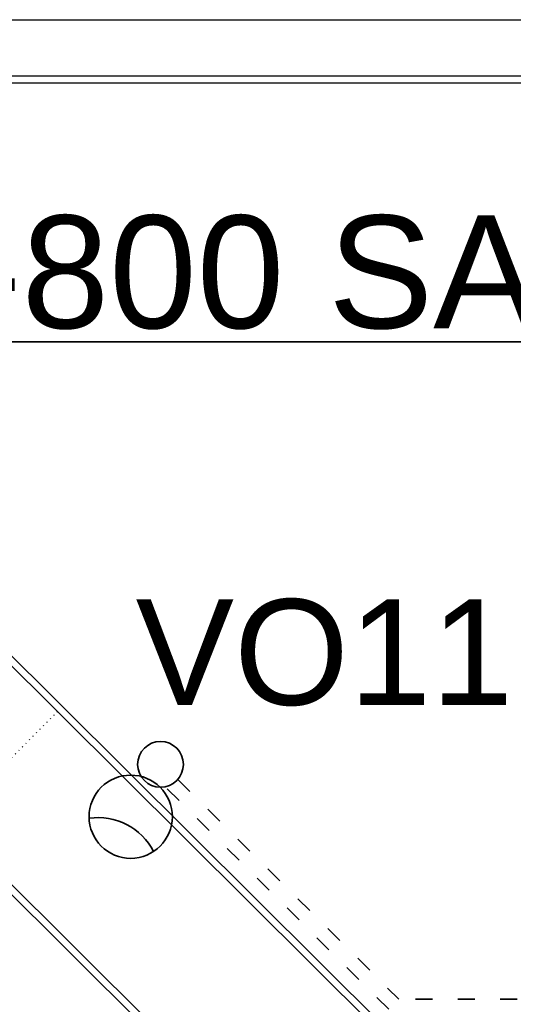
# Model space of a CAD drawing. Extents: x 4743276 to 9726129, y -4307434 to -1665362.
# Tile 91 of 121: x 4841362 to 4844864, y -1795506 to -1788521. Entities that reach past the tile are written whole.
import ezdxf

# ---------------------------------------------------------------- set-up
doc = ezdxf.new("R2010")
doc.units = 0
doc.header["$MEASUREMENT"] = 0
doc.linetypes.add('ACAD_ISO03W100', pattern=[30, 12, -18])
doc.linetypes.add('ACAD_ISO07W100', pattern=[3.5, 0.5, -3])
for name, color, linetype in [('MÚRY', 1, 'CONTINUOUS'), ('siete', 6, 'CONTINUOUS'), ('TENKÁ', 7, 'CONTINUOUS')]:
    doc.layers.add(name, color=color, linetype=linetype)
doc.styles.add('styl1', font='arial.ttf')
doc.styles.add('Style-Arial', font='arial.ttf')

# ---------------------------------------------------------------- blocks, each defined once
blk = doc.blocks.new('po')
at = {"layer": 'MÚRY', "color": 7}
blk.add_line((4835160.5, -1522705.7), (4865940.5, -1522705.7), dxfattribs=at)

msp = doc.modelspace()

# ---------------------------------------------------------------- linework, layer by layer
at = {"layer": 'siete', "linetype": 'ACAD_ISO03W100', "lineweight": 35, "ltscale": 10}
for p, q in [((4842482.736, -1793910.966), (4844052.198, -1795470.548)), ((4843981.711, -1795541.482), (4842393.104, -1793962.876)), ((4859590.4, -1795470.548), (4844052.198, -1795470.548))]:
    msp.add_line(p, q, dxfattribs=at)
at = {"layer": 'siete', "lineweight": 35}
for centre, radius in [((4842360.823, -1793803.797), 162.321), ((4842149.432, -1794175.239), 295.22)]:
    msp.add_circle(centre, radius, dxfattribs=at)
msp.add_arc((4841915.244, -1794627.764), 446.576, 27.4430475, 97.8324199, dxfattribs=at)
at = {"layer": 'TENKÁ'}
for p, q in [((4868313.799, -1788920.548), (4837423.799, -1788920.548)), ((4868313.799, -1788970.548), (4837423.799, -1788970.548)), ((4837423.799, -1789179.807), (4848871.607, -1800555.548)), ((4837373.799, -1789200.61), (4848850.989, -1800605.548)), ((4835933.799, -1789320.421), (4847318.799, -1800633.75)), ((4835933.799, -1789390.91), (4847268.799, -1800654.553))]:
    msp.add_line(p, q, dxfattribs=at)
at = {"layer": 'TENKÁ', "color": 30, "lineweight": 35, "ltscale": 0.25}
msp.add_line((4839457.5, -1790805), (4852677.5, -1790805), dxfattribs=at)
at = {"layer": 'TENKÁ', "linetype": 'ACAD_ISO07W100', "ltscale": 10}
msp.add_line((4841629.815, -1793429.833), (4840854.457, -1794210.103), dxfattribs=at)

# ---------------------------------------------------------------- block references
at = {"layer": 'TENKÁ'}
msp.add_blockref('po', (2213.299, -265814.857), dxfattribs=at)

# ---------------------------------------------------------------- texts
at = {"layer": 'siete', "lineweight": 35, "ltscale": 0.25, "style": 'Style-Arial'}
msp.add_text('VO11', height=750, dxfattribs=at).set_placement((4842183.905, -1793381.85))
at = {"layer": 'TENKÁ', "color": 30, "lineweight": 35, "ltscale": 0.25, "style": 'styl1'}
msp.add_text('SO-800 SADOVÉ ÚPRAVY', height=800, dxfattribs=at).set_placement((4839388.491, -1790709.435))

doc.saveas('drawing.dxf')
